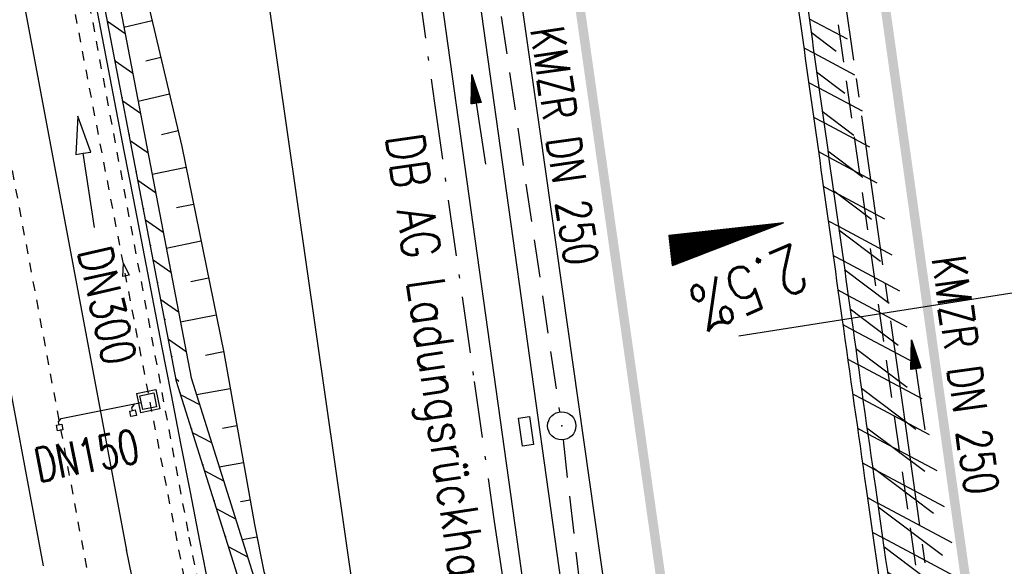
# Model space of a CAD drawing. Extents: x 446577 to 447216, y 443659 to 444842.
# Tile 141 of 177: x 446797 to 446849, y 444390 to 444419. Entities that reach past the tile are written whole.
import ezdxf
from ezdxf.enums import TextEntityAlignment as Align

# ---------------------------------------------------------------- set-up
doc = ezdxf.new("R2010")
doc.units = 0
doc.header["$LTSCALE"] = 2
doc.header["$MEASUREMENT"] = 0
for name, pattern in [('ACAD_ISO03W100', [0.5, 0.25, -0.25]), ('ACAD_ISO10W100W', [0.5, 0.25, -0.25]), ('ACHSE', [5.5, 4, -0.5, 0.5, -0.5]), ('AUSGEZOGEN', [0]), ('BAB-FM2', [2.6, 1.5, -0.5, 0.1, -0.5]), ('GESTRICH-X2', [1.5, 1, -0.5]), ('STRICHLINIEX2', [0.5, 0.25, -0.25])]:
    doc.linetypes.add(name, pattern=pattern)
doc.layers.get('0').update_dxf_attribs({"linetype": 'AUSGEZOGEN'})
for name, color, linetype in [('204-GRENZL-BAB', 7, 'AUSGEZOGEN'), ('ACHSETOP', 250, 'ACHSE'), ('BAB_FM', 5, 'BAB-FM2'), ('BOESCHG', 250, 'AUSGEZOGEN'), ('DB-Bahnachse', 7, 'CONTINUOUS'), ('DB-Gleisachse', 7, 'CONTINUOUS'), ('DB-Ingenieurbauwerke', 15, 'CONTINUOUS'), ('FBRTOP', 250, 'AUSGEZOGEN'), ('GEF', 1, 'AUSGEZOGEN'), ('KANAL', 7, 'GESTRICH-X2'), ('LAERMWAND', 1, 'AUSGEZOGEN'), ('MULDE', 250, 'AUSGEZOGEN'), ('NZ', 250, 'AUSGEZOGEN'), ('PFEIL', 7, 'CONTINUOUS'), ('PFEILTOP', 200, 'AUSGEZOGEN'), ('Rinne', 200, 'CONTINUOUS'), ('SCHLITZRINNE', 200, 'AUSGEZOGEN'), ('SCHSYMBOL', 200, 'AUSGEZOGEN'), ('TEXTO', 4, 'CONTINUOUS')]:
    doc.layers.add(name, color=color, linetype=linetype)
doc.styles.add('ROMANS', font='romans.shx', dxfattribs={"width": 0.8})

# ---------------------------------------------------------------- blocks, each defined once
blk = doc.blocks.new('*X13')
at = {"color": 0}
for p, q in [((725.827, 193.844), (727.436, 195.453)), ((725.827, 193.853), (727.427, 195.453)), ((725.827, 193.861), (727.418, 195.453)), ((725.827, 193.87), (727.409, 195.453)), ((725.827, 193.879), (727.401, 195.453)), ((725.827, 193.888), (727.392, 195.453)), ((725.827, 193.897), (727.383, 195.453)), ((725.827, 193.906), (727.374, 195.453)), ((725.827, 193.914), (727.365, 195.453)), ((725.827, 193.923), (727.356, 195.453)), ((725.827, 193.932), (727.347, 195.453)), ((725.827, 193.941), (727.339, 195.453)), ((725.827, 193.95), (727.33, 195.453)), ((725.827, 193.959), (727.321, 195.453)), ((725.827, 193.967), (727.312, 195.453)), ((725.827, 193.976), (727.303, 195.453)), ((725.827, 193.985), (727.294, 195.453)), ((725.827, 193.994), (727.286, 195.453)), ((725.827, 194.003), (727.277, 195.453)), ((725.827, 194.012), (727.268, 195.453)), ((725.827, 194.02), (727.259, 195.453)), ((725.827, 194.029), (727.25, 195.453)), ((725.827, 194.038), (727.241, 195.453)), ((725.827, 194.047), (727.233, 195.453)), ((725.827, 194.056), (727.224, 195.453)), ((725.827, 194.065), (727.215, 195.453)), ((725.827, 194.073), (727.206, 195.453)), ((725.827, 194.082), (727.197, 195.453)), ((725.827, 194.091), (727.188, 195.453)), ((725.827, 194.1), (727.18, 195.453)), ((725.827, 194.109), (727.171, 195.453)), ((725.827, 194.118), (727.162, 195.453)), ((725.827, 194.127), (727.153, 195.453)), ((725.827, 194.135), (727.144, 195.453)), ((725.827, 194.144), (727.135, 195.453)), ((725.827, 194.153), (727.127, 195.453)), ((725.827, 194.162), (727.118, 195.453)), ((725.827, 194.171), (727.109, 195.453)), ((725.827, 194.18), (727.1, 195.453)), ((725.827, 194.188), (727.091, 195.453)), ((725.827, 194.197), (727.082, 195.453)), ((725.827, 194.206), (727.073, 195.453)), ((725.827, 194.215), (727.065, 195.453)), ((725.827, 194.224), (727.056, 195.453)), ((725.827, 194.233), (727.047, 195.453)), ((725.827, 194.241), (727.038, 195.453)), ((725.827, 194.25), (727.029, 195.453)), ((725.827, 194.259), (727.02, 195.453)), ((725.827, 194.268), (727.012, 195.453)), ((725.827, 194.277), (727.003, 195.453)), ((725.827, 194.286), (726.994, 195.453)), ((725.827, 194.294), (726.985, 195.453)), ((725.827, 194.303), (726.976, 195.453)), ((725.827, 194.312), (726.967, 195.453)), ((725.827, 194.321), (726.959, 195.453)), ((725.827, 194.33), (726.95, 195.453)), ((725.827, 194.339), (726.941, 195.453)), ((725.827, 194.348), (726.932, 195.453)), ((725.827, 194.356), (726.923, 195.453)), ((725.827, 194.365), (726.914, 195.453)), ((725.827, 194.374), (726.906, 195.453)), ((725.827, 194.383), (726.897, 195.453)), ((725.827, 194.392), (726.888, 195.453)), ((725.827, 194.401), (726.879, 195.453)), ((725.827, 194.409), (726.87, 195.453)), ((725.827, 194.418), (726.861, 195.453)), ((725.827, 194.427), (726.853, 195.453)), ((725.827, 194.436), (726.844, 195.453)), ((725.827, 194.445), (726.835, 195.453)), ((725.827, 194.454), (726.826, 195.453)), ((725.827, 194.462), (726.817, 195.453)), ((725.827, 194.471), (726.808, 195.453)), ((725.827, 194.48), (726.799, 195.453)), ((725.827, 194.489), (726.791, 195.453)), ((725.827, 194.498), (726.782, 195.453)), ((725.827, 194.507), (726.773, 195.453)), ((725.827, 194.515), (726.764, 195.453)), ((725.827, 194.524), (726.755, 195.453)), ((725.827, 194.533), (726.746, 195.453)), ((725.827, 194.542), (726.738, 195.453)), ((725.827, 194.551), (726.729, 195.453)), ((725.827, 194.56), (726.72, 195.453)), ((725.827, 194.568), (726.711, 195.453)), ((725.827, 194.577), (726.702, 195.453)), ((725.827, 194.586), (726.693, 195.453)), ((725.827, 194.595), (726.685, 195.453)), ((725.827, 194.604), (726.676, 195.453)), ((725.827, 194.613), (726.667, 195.453)), ((725.827, 194.622), (726.658, 195.453)), ((725.827, 194.63), (726.649, 195.453)), ((725.827, 194.639), (726.64, 195.453)), ((725.827, 194.648), (726.632, 195.453)), ((725.827, 194.657), (726.623, 195.453)), ((725.827, 194.666), (726.614, 195.453)), ((725.827, 194.675), (726.605, 195.453)), ((725.827, 194.683), (726.596, 195.453)), ((725.827, 194.692), (726.587, 195.453)), ((725.827, 194.701), (726.579, 195.453)), ((725.827, 194.71), (726.57, 195.453)), ((725.827, 194.719), (726.561, 195.453)), ((725.827, 194.728), (726.552, 195.453)), ((725.827, 194.736), (726.543, 195.453)), ((725.827, 194.745), (726.534, 195.453)), ((725.827, 194.754), (726.525, 195.453)), ((725.827, 194.763), (726.517, 195.453)), ((725.827, 194.772), (726.508, 195.453)), ((725.827, 194.781), (726.499, 195.453)), ((725.827, 194.789), (726.49, 195.453)), ((725.827, 194.798), (726.481, 195.453)), ((725.827, 194.807), (726.472, 195.453)), ((725.827, 194.816), (726.464, 195.453)), ((725.827, 194.825), (726.455, 195.453)), ((725.827, 194.834), (726.446, 195.453)), ((725.827, 194.842), (726.437, 195.453)), ((725.827, 194.851), (726.428, 195.453)), ((725.827, 194.86), (726.419, 195.453)), ((725.827, 194.869), (726.411, 195.453)), ((725.827, 194.878), (726.402, 195.453)), ((725.827, 194.887), (726.393, 195.453)), ((725.827, 194.896), (726.384, 195.453)), ((725.827, 194.904), (726.375, 195.453)), ((725.827, 194.913), (726.366, 195.453)), ((725.827, 194.922), (726.358, 195.453)), ((725.827, 194.931), (726.349, 195.453)), ((725.827, 194.94), (726.34, 195.453)), ((725.827, 194.949), (726.331, 195.453)), ((725.827, 194.957), (726.322, 195.453)), ((725.827, 194.966), (726.313, 195.453)), ((725.827, 194.975), (726.305, 195.453)), ((725.827, 194.984), (726.296, 195.453)), ((725.827, 194.993), (726.287, 195.453)), ((725.827, 195.002), (726.278, 195.453)), ((725.827, 195.01), (726.269, 195.453)), ((725.827, 195.019), (726.26, 195.453)), ((725.827, 195.028), (726.251, 195.453)), ((725.827, 195.037), (726.243, 195.453)), ((725.827, 195.046), (726.234, 195.453)), ((725.827, 195.055), (726.225, 195.453)), ((725.827, 195.063), (726.216, 195.453)), ((725.827, 195.072), (726.207, 195.453)), ((725.827, 195.081), (726.198, 195.453)), ((725.827, 195.09), (726.19, 195.453)), ((725.827, 195.099), (726.181, 195.453)), ((725.827, 195.108), (726.172, 195.453)), ((725.827, 195.116), (726.163, 195.453)), ((725.827, 195.125), (726.154, 195.453)), ((725.827, 195.134), (726.145, 195.453)), ((725.827, 195.143), (726.137, 195.453)), ((725.827, 195.152), (726.128, 195.453)), ((725.827, 195.161), (726.119, 195.453)), ((725.827, 195.17), (726.11, 195.453)), ((725.827, 195.178), (726.101, 195.453)), ((725.827, 195.187), (726.092, 195.453)), ((725.827, 195.196), (726.084, 195.453)), ((725.827, 195.205), (726.075, 195.453)), ((725.827, 195.214), (726.066, 195.453)), ((725.827, 195.223), (726.057, 195.453)), ((725.827, 195.231), (726.048, 195.453)), ((725.827, 195.24), (726.039, 195.453)), ((725.827, 195.249), (726.031, 195.453)), ((725.827, 195.258), (726.022, 195.453)), ((725.827, 195.267), (726.013, 195.453)), ((725.827, 195.276), (726.004, 195.453)), ((725.827, 195.284), (725.995, 195.453)), ((725.827, 195.293), (725.986, 195.453)), ((725.827, 195.302), (725.977, 195.453)), ((725.827, 195.311), (725.969, 195.453)), ((725.827, 195.32), (725.96, 195.453)), ((725.827, 195.329), (725.951, 195.453)), ((725.827, 195.337), (725.942, 195.453)), ((725.827, 195.346), (725.933, 195.453)), ((725.827, 195.355), (725.924, 195.453)), ((725.827, 195.364), (725.916, 195.453)), ((725.827, 195.373), (725.907, 195.453)), ((725.827, 195.382), (725.898, 195.453)), ((725.827, 195.39), (725.889, 195.453)), ((725.827, 195.399), (725.88, 195.453)), ((725.827, 195.408), (725.871, 195.453)), ((725.827, 195.417), (725.863, 195.453)), ((725.827, 195.426), (725.854, 195.453)), ((725.827, 195.435), (725.845, 195.453)), ((725.827, 195.444), (725.836, 195.453)), ((725.827, 193.826), (727.433, 195.433)), ((725.827, 193.817), (727.43, 195.421)), ((725.827, 193.808), (727.427, 195.409)), ((725.827, 193.799), (727.424, 195.397)), ((725.827, 193.791), (727.421, 195.385)), ((725.827, 193.782), (727.418, 195.373)), ((725.827, 193.773), (727.414, 195.361)), ((725.827, 193.764), (727.411, 195.349)), ((725.827, 193.755), (727.408, 195.337)), ((725.827, 193.746), (727.405, 195.325)), ((725.827, 193.738), (727.402, 195.313)), ((725.827, 193.729), (727.399, 195.301)), ((725.827, 193.72), (727.395, 195.289)), ((725.827, 193.711), (727.392, 195.277)), ((725.827, 193.702), (727.389, 195.265)), ((725.827, 193.693), (727.386, 195.253)), ((725.827, 193.685), (727.383, 195.241)), ((725.827, 193.676), (727.38, 195.229)), ((725.827, 193.667), (727.377, 195.217)), ((725.827, 193.658), (727.373, 195.205)), ((725.827, 193.649), (727.37, 195.193)), ((725.827, 193.64), (727.367, 195.181)), ((725.827, 193.632), (727.364, 195.169)), ((725.827, 193.623), (727.361, 195.157)), ((725.827, 193.614), (727.358, 195.145)), ((725.827, 193.605), (727.354, 195.133)), ((725.827, 193.596), (727.351, 195.121)), ((725.827, 193.587), (727.348, 195.109)), ((725.827, 193.579), (727.345, 195.097)), ((725.827, 193.57), (727.342, 195.085)), ((725.827, 193.561), (727.339, 195.073)), ((725.827, 193.552), (727.336, 195.061)), ((725.827, 193.543), (727.332, 195.049)), ((725.827, 193.534), (727.329, 195.037)), ((725.827, 193.525), (727.326, 195.025)), ((725.827, 193.517), (727.323, 195.013)), ((725.827, 193.508), (727.32, 195.001)), ((725.827, 193.499), (727.317, 194.989)), ((725.827, 193.49), (727.313, 194.977)), ((725.827, 193.481), (727.31, 194.965)), ((725.827, 193.472), (727.307, 194.953)), ((725.827, 193.464), (727.304, 194.941)), ((725.827, 193.455), (727.301, 194.929)), ((725.827, 193.446), (727.298, 194.917)), ((725.827, 193.437), (727.295, 194.905)), ((725.827, 193.428), (727.291, 194.893)), ((725.827, 193.419), (727.288, 194.881)), ((725.827, 193.411), (727.285, 194.869)), ((725.827, 193.402), (727.282, 194.857)), ((725.827, 193.393), (727.279, 194.845)), ((725.827, 193.384), (727.276, 194.833)), ((725.827, 193.375), (727.272, 194.821)), ((725.827, 193.366), (727.269, 194.809)), ((725.827, 193.358), (727.266, 194.797)), ((725.827, 193.349), (727.263, 194.785)), ((725.827, 193.34), (727.26, 194.773)), ((725.827, 193.331), (727.257, 194.761)), ((725.827, 193.322), (727.254, 194.749)), ((725.827, 193.313), (727.25, 194.737)), ((725.827, 193.305), (727.247, 194.725)), ((725.827, 193.296), (727.244, 194.713)), ((725.827, 193.287), (727.241, 194.701)), ((725.827, 193.278), (727.238, 194.689)), ((725.827, 193.269), (727.235, 194.677)), ((725.827, 193.26), (727.231, 194.665)), ((725.827, 193.251), (727.228, 194.653)), ((725.827, 193.243), (727.225, 194.641)), ((725.827, 193.234), (727.222, 194.629)), ((725.827, 193.225), (727.219, 194.617)), ((725.827, 193.216), (727.216, 194.605)), ((725.827, 193.207), (727.213, 194.593)), ((725.827, 193.198), (727.209, 194.581)), ((725.827, 193.19), (727.206, 194.569)), ((725.827, 193.181), (727.203, 194.557)), ((725.827, 193.172), (727.2, 194.545)), ((725.827, 193.163), (727.197, 194.533)), ((725.827, 193.154), (727.194, 194.521)), ((725.827, 193.145), (727.19, 194.509)), ((725.827, 193.137), (727.187, 194.497)), ((725.827, 193.128), (727.184, 194.485)), ((725.827, 193.119), (727.181, 194.473)), ((725.827, 193.11), (727.178, 194.461)), ((725.827, 193.101), (727.175, 194.449)), ((725.827, 193.092), (727.172, 194.437)), ((725.827, 193.084), (727.168, 194.425)), ((725.827, 193.075), (727.165, 194.413)), ((725.827, 193.066), (727.162, 194.401)), ((725.827, 193.057), (727.159, 194.389)), ((725.827, 193.048), (727.156, 194.377)), ((725.827, 193.039), (727.153, 194.365)), ((725.827, 193.031), (727.149, 194.353)), ((725.827, 193.022), (727.146, 194.341)), ((725.827, 193.013), (727.143, 194.329)), ((725.827, 193.004), (727.14, 194.317)), ((725.827, 192.995), (727.137, 194.305)), ((725.827, 192.986), (727.134, 194.293)), ((725.827, 192.977), (727.131, 194.281)), ((725.827, 192.969), (727.127, 194.269)), ((725.827, 192.96), (727.124, 194.257)), ((725.827, 192.951), (727.121, 194.245)), ((725.827, 192.942), (727.118, 194.233)), ((725.827, 192.933), (727.115, 194.221)), ((725.827, 192.924), (727.112, 194.209)), ((725.827, 192.916), (727.108, 194.197)), ((725.827, 192.907), (727.105, 194.185)), ((725.827, 192.898), (727.102, 194.173)), ((725.827, 192.889), (727.099, 194.161)), ((725.827, 192.88), (727.096, 194.15)), ((725.827, 192.871), (727.093, 194.138)), ((725.827, 192.863), (727.09, 194.126)), ((725.827, 192.854), (727.086, 194.114)), ((725.827, 192.845), (727.083, 194.102)), ((725.827, 192.836), (727.08, 194.09)), ((725.827, 192.827), (727.077, 194.078)), ((725.827, 192.818), (727.074, 194.066)), ((725.827, 192.81), (727.071, 194.054)), ((725.827, 192.801), (727.068, 194.042)), ((725.827, 192.792), (727.064, 194.03)), ((725.827, 192.783), (727.061, 194.018)), ((725.827, 192.774), (727.058, 194.006)), ((725.827, 192.765), (727.055, 193.994)), ((725.827, 192.757), (727.052, 193.982)), ((725.827, 192.748), (727.049, 193.97)), ((725.827, 192.739), (727.045, 193.958)), ((725.827, 192.73), (727.042, 193.946)), ((725.827, 192.721), (727.039, 193.934)), ((725.827, 192.712), (727.036, 193.922)), ((725.827, 192.703), (727.033, 193.91)), ((725.827, 192.695), (727.03, 193.898)), ((725.827, 192.686), (727.027, 193.886)), ((725.827, 192.677), (727.023, 193.874)), ((725.827, 192.668), (727.02, 193.862)), ((725.827, 192.659), (727.017, 193.85)), ((725.827, 192.65), (727.014, 193.838)), ((725.827, 192.642), (727.011, 193.826)), ((725.827, 192.633), (727.008, 193.814)), ((725.827, 192.624), (727.004, 193.802)), ((725.827, 192.615), (727.001, 193.79)), ((725.827, 192.606), (726.998, 193.778)), ((725.827, 192.597), (726.995, 193.766)), ((725.827, 192.589), (726.992, 193.754)), ((725.827, 192.58), (726.989, 193.742)), ((725.827, 192.571), (726.986, 193.73)), ((725.827, 192.562), (726.982, 193.718)), ((725.827, 192.553), (726.979, 193.706)), ((725.827, 192.544), (726.976, 193.694)), ((725.827, 192.536), (726.973, 193.682)), ((725.827, 192.527), (726.97, 193.67)), ((725.827, 192.518), (726.967, 193.658)), ((725.827, 192.509), (726.963, 193.646)), ((725.827, 192.5), (726.96, 193.634)), ((725.827, 192.491), (726.957, 193.622)), ((725.827, 192.483), (726.954, 193.61)), ((725.827, 192.474), (726.951, 193.598)), ((725.827, 192.465), (726.948, 193.586)), ((725.827, 192.456), (726.945, 193.574)), ((725.827, 192.447), (726.941, 193.562)), ((725.827, 192.438), (726.938, 193.55)), ((725.827, 192.429), (726.935, 193.538)), ((725.827, 192.421), (726.932, 193.526)), ((725.827, 192.412), (726.929, 193.514)), ((725.827, 192.403), (726.926, 193.502)), ((725.827, 192.394), (726.922, 193.49)), ((725.827, 192.385), (726.919, 193.478)), ((725.827, 192.376), (726.916, 193.466)), ((725.827, 192.368), (726.913, 193.454)), ((725.827, 192.359), (726.91, 193.442)), ((725.827, 192.35), (726.907, 193.43)), ((725.827, 192.341), (726.904, 193.418)), ((725.827, 192.332), (726.9, 193.406)), ((725.827, 192.323), (726.897, 193.394)), ((725.827, 192.315), (726.894, 193.382)), ((725.827, 192.306), (726.891, 193.37)), ((725.827, 192.297), (726.888, 193.358)), ((725.827, 192.288), (726.885, 193.346)), ((725.827, 192.279), (726.881, 193.334)), ((725.827, 192.27), (726.878, 193.322)), ((725.827, 192.262), (726.875, 193.31)), ((725.827, 192.253), (726.872, 193.298)), ((725.827, 192.244), (726.869, 193.286)), ((725.827, 192.235), (726.866, 193.274)), ((725.827, 192.226), (726.863, 193.262)), ((725.827, 192.217), (726.859, 193.25)), ((725.827, 192.209), (726.856, 193.238)), ((725.827, 192.2), (726.853, 193.226)), ((725.827, 192.191), (726.85, 193.214)), ((725.827, 192.182), (726.847, 193.202)), ((725.827, 192.173), (726.844, 193.19)), ((725.827, 192.164), (726.84, 193.178)), ((725.827, 192.155), (726.837, 193.166)), ((725.827, 192.147), (726.834, 193.154)), ((725.827, 192.138), (726.831, 193.142)), ((725.827, 192.129), (726.828, 193.13)), ((725.827, 192.12), (726.825, 193.118)), ((725.827, 192.111), (726.822, 193.106)), ((725.827, 192.102), (726.818, 193.094)), ((725.827, 192.094), (726.815, 193.082)), ((725.827, 192.085), (726.812, 193.07)), ((725.827, 192.076), (726.809, 193.058)), ((725.827, 192.067), (726.806, 193.046)), ((725.827, 192.058), (726.803, 193.034)), ((725.827, 192.049), (726.799, 193.022)), ((725.827, 192.041), (726.796, 193.01)), ((725.827, 192.032), (726.793, 192.998)), ((725.827, 192.023), (726.79, 192.986)), ((725.827, 192.014), (726.787, 192.974)), ((725.827, 192.005), (726.784, 192.962)), ((725.827, 191.996), (726.781, 192.95)), ((725.827, 191.988), (726.777, 192.938)), ((725.827, 191.979), (726.774, 192.926)), ((725.827, 191.97), (726.771, 192.914)), ((725.827, 191.961), (726.768, 192.902)), ((725.827, 191.952), (726.765, 192.89)), ((725.827, 191.943), (726.762, 192.878)), ((725.827, 191.935), (726.758, 192.866)), ((725.827, 191.926), (726.755, 192.854)), ((725.827, 191.917), (726.752, 192.842)), ((725.827, 191.908), (726.749, 192.83)), ((725.827, 191.899), (726.746, 192.818)), ((725.827, 191.89), (726.743, 192.806)), ((725.827, 191.881), (726.74, 192.794)), ((725.827, 191.873), (726.736, 192.782)), ((725.827, 191.864), (726.733, 192.77)), ((725.827, 191.855), (726.73, 192.758)), ((725.827, 191.846), (726.727, 192.746)), ((725.827, 191.837), (726.724, 192.734)), ((725.827, 191.828), (726.721, 192.722)), ((725.827, 191.82), (726.717, 192.71)), ((725.827, 191.811), (726.714, 192.698)), ((725.827, 191.802), (726.711, 192.686)), ((725.827, 191.793), (726.708, 192.674)), ((725.827, 191.784), (726.705, 192.662)), ((725.827, 191.775), (726.702, 192.65)), ((725.827, 191.767), (726.699, 192.639)), ((725.827, 191.758), (726.695, 192.627)), ((725.827, 191.749), (726.692, 192.615)), ((725.827, 191.74), (726.689, 192.603)), ((725.827, 191.731), (726.686, 192.591)), ((725.827, 191.722), (726.683, 192.579)), ((725.827, 191.714), (726.68, 192.567)), ((725.827, 191.705), (726.677, 192.555)), ((725.827, 191.696), (726.673, 192.543)), ((725.827, 191.687), (726.67, 192.531)), ((725.827, 191.678), (726.667, 192.519)), ((725.827, 191.669), (726.664, 192.507)), ((725.827, 191.66), (726.661, 192.495)), ((725.827, 191.652), (726.658, 192.483)), ((725.827, 191.643), (726.654, 192.471)), ((725.827, 191.634), (726.651, 192.459)), ((725.827, 191.625), (726.648, 192.447)), ((725.827, 191.616), (726.645, 192.435)), ((725.827, 191.607), (726.642, 192.423)), ((725.827, 191.599), (726.639, 192.411)), ((725.827, 191.59), (726.636, 192.399)), ((725.827, 191.581), (726.632, 192.387)), ((725.827, 191.572), (726.629, 192.375)), ((725.827, 191.563), (726.626, 192.363)), ((725.827, 191.554), (726.623, 192.351)), ((725.827, 191.546), (726.62, 192.339)), ((725.827, 191.537), (726.617, 192.327)), ((725.827, 191.528), (726.613, 192.315)), ((725.827, 191.519), (726.61, 192.303)), ((725.827, 191.51), (726.607, 192.291)), ((725.827, 191.501), (726.604, 192.279)), ((725.827, 191.493), (726.601, 192.267)), ((725.827, 191.484), (726.598, 192.255)), ((725.827, 191.475), (726.595, 192.243)), ((725.827, 191.466), (726.591, 192.231)), ((725.827, 191.457), (726.588, 192.219)), ((725.827, 191.448), (726.585, 192.207)), ((725.827, 191.44), (726.582, 192.195)), ((725.827, 191.431), (726.579, 192.183)), ((725.827, 191.422), (726.576, 192.171)), ((725.827, 191.413), (726.572, 192.159)), ((725.827, 191.404), (726.569, 192.147)), ((725.827, 191.395), (726.566, 192.135)), ((725.827, 191.386), (726.563, 192.123)), ((725.827, 191.378), (726.56, 192.111)), ((725.827, 191.369), (726.557, 192.099)), ((725.827, 191.36), (726.554, 192.087)), ((725.827, 191.351), (726.55, 192.075)), ((725.827, 191.342), (726.547, 192.063)), ((725.827, 191.333), (726.544, 192.051)), ((725.827, 191.325), (726.541, 192.039)), ((725.827, 191.316), (726.538, 192.027)), ((725.827, 191.307), (726.535, 192.015)), ((725.827, 191.298), (726.531, 192.003)), ((725.827, 191.289), (726.528, 191.991)), ((725.827, 191.28), (726.525, 191.979)), ((725.827, 191.272), (726.522, 191.967)), ((725.827, 191.263), (726.519, 191.955)), ((725.827, 191.254), (726.516, 191.943)), ((725.827, 191.245), (726.513, 191.931)), ((725.827, 191.236), (726.509, 191.919)), ((725.827, 191.227), (726.506, 191.907)), ((725.827, 191.219), (726.503, 191.895)), ((725.827, 191.21), (726.5, 191.883)), ((725.827, 191.201), (726.497, 191.871)), ((725.827, 191.192), (726.494, 191.859)), ((725.827, 191.183), (726.49, 191.847)), ((725.827, 191.174), (726.487, 191.835)), ((725.827, 191.166), (726.484, 191.823)), ((725.827, 191.157), (726.481, 191.811)), ((725.827, 191.148), (726.478, 191.799)), ((725.827, 191.139), (726.475, 191.787)), ((725.827, 191.13), (726.472, 191.775)), ((725.827, 191.121), (726.468, 191.763)), ((725.827, 191.112), (726.465, 191.751)), ((725.827, 191.104), (726.462, 191.739)), ((725.827, 191.095), (726.459, 191.727)), ((725.827, 191.086), (726.456, 191.715)), ((725.827, 191.077), (726.453, 191.703)), ((725.827, 191.068), (726.449, 191.691)), ((725.827, 191.059), (726.446, 191.679)), ((725.827, 191.051), (726.443, 191.667)), ((725.827, 191.042), (726.44, 191.655)), ((725.827, 191.033), (726.437, 191.643)), ((725.827, 191.024), (726.434, 191.631)), ((725.827, 191.015), (726.431, 191.619)), ((725.827, 191.006), (726.427, 191.607)), ((725.827, 190.998), (726.424, 191.595)), ((725.827, 190.989), (726.421, 191.583)), ((725.827, 190.98), (726.418, 191.571)), ((725.827, 190.971), (726.415, 191.559)), ((725.827, 190.962), (726.412, 191.547)), ((725.827, 190.953), (726.408, 191.535)), ((725.827, 190.945), (726.405, 191.523)), ((725.827, 190.936), (726.402, 191.511)), ((725.827, 190.927), (726.399, 191.499)), ((725.827, 190.918), (726.396, 191.487)), ((725.827, 190.909), (726.393, 191.475)), ((725.827, 190.9), (726.39, 191.463)), ((725.827, 190.892), (726.386, 191.451)), ((725.827, 190.883), (726.383, 191.439)), ((725.827, 190.874), (726.38, 191.427)), ((725.827, 190.865), (726.377, 191.415)), ((725.827, 190.856), (726.374, 191.403)), ((725.827, 190.847), (726.371, 191.391)), ((725.827, 190.838), (726.367, 191.379)), ((725.827, 190.83), (726.364, 191.367)), ((725.827, 190.821), (726.361, 191.355)), ((725.827, 190.812), (726.358, 191.343)), ((725.827, 190.803), (726.355, 191.331)), ((725.827, 190.794), (726.352, 191.319)), ((725.827, 190.785), (726.349, 191.307)), ((725.827, 190.777), (726.345, 191.295)), ((725.827, 190.768), (726.342, 191.283)), ((725.827, 190.759), (726.339, 191.271)), ((725.827, 190.75), (726.336, 191.259)), ((725.827, 190.741), (726.333, 191.247)), ((725.827, 190.732), (726.33, 191.235)), ((725.827, 190.724), (726.326, 191.223)), ((725.827, 190.715), (726.323, 191.211)), ((725.827, 190.706), (726.32, 191.199)), ((725.827, 190.697), (726.317, 191.187)), ((725.827, 190.688), (726.314, 191.175)), ((725.827, 190.679), (726.311, 191.163)), ((725.827, 190.671), (726.308, 191.151)), ((725.827, 190.662), (726.304, 191.139)), ((725.827, 190.653), (726.301, 191.128)), ((725.827, 190.644), (726.298, 191.116)), ((725.827, 190.635), (726.295, 191.104)), ((725.827, 190.626), (726.292, 191.092)), ((725.827, 190.618), (726.289, 191.08)), ((725.827, 190.609), (726.286, 191.068)), ((725.827, 190.6), (726.282, 191.056)), ((725.827, 190.591), (726.279, 191.044)), ((725.827, 190.582), (726.276, 191.032)), ((725.827, 190.573), (726.273, 191.02)), ((725.827, 190.564), (726.27, 191.008)), ((725.827, 190.556), (726.267, 190.996)), ((725.827, 190.547), (726.263, 190.984)), ((725.827, 190.538), (726.26, 190.972)), ((725.827, 190.529), (726.257, 190.96)), ((725.827, 190.52), (726.254, 190.948)), ((725.827, 190.511), (726.251, 190.936)), ((725.827, 190.503), (726.248, 190.924)), ((725.827, 190.494), (726.245, 190.912)), ((725.827, 190.485), (726.241, 190.9)), ((725.827, 190.476), (726.238, 190.888)), ((725.827, 190.467), (726.235, 190.876)), ((725.827, 190.458), (726.232, 190.864)), ((725.827, 190.45), (726.229, 190.852)), ((725.827, 190.441), (726.226, 190.84)), ((725.827, 190.432), (726.222, 190.828)), ((725.827, 190.423), (726.219, 190.816)), ((725.827, 190.414), (726.216, 190.804)), ((725.827, 190.405), (726.213, 190.792)), ((725.827, 190.397), (726.21, 190.78)), ((725.827, 190.388), (726.207, 190.768)), ((725.827, 190.379), (726.204, 190.756)), ((725.827, 190.37), (726.2, 190.744)), ((725.827, 190.361), (726.197, 190.732)), ((725.827, 190.352), (726.194, 190.72)), ((725.827, 190.344), (726.191, 190.708)), ((725.827, 190.335), (726.188, 190.696)), ((725.827, 190.326), (726.185, 190.684)), ((725.827, 190.317), (726.181, 190.672)), ((725.827, 190.308), (726.178, 190.66)), ((725.827, 190.299), (726.175, 190.648)), ((725.827, 190.29), (726.172, 190.636)), ((725.827, 190.282), (726.169, 190.624)), ((725.827, 190.273), (726.166, 190.612)), ((725.827, 190.264), (726.163, 190.6)), ((725.827, 190.255), (726.159, 190.588)), ((725.827, 190.246), (726.156, 190.576)), ((725.827, 190.237), (726.153, 190.564)), ((725.827, 190.229), (726.15, 190.552)), ((725.827, 190.22), (726.147, 190.54)), ((725.827, 190.211), (726.144, 190.528)), ((725.827, 190.202), (726.14, 190.516)), ((725.827, 190.193), (726.137, 190.504)), ((725.827, 190.184), (726.134, 190.492)), ((725.827, 190.176), (726.131, 190.48)), ((725.827, 190.167), (726.128, 190.468)), ((725.827, 190.158), (726.125, 190.456)), ((725.827, 190.149), (726.122, 190.444)), ((725.827, 190.14), (726.118, 190.432)), ((725.827, 190.131), (726.115, 190.42)), ((725.827, 190.123), (726.112, 190.408)), ((725.827, 190.114), (726.109, 190.396)), ((725.827, 190.105), (726.106, 190.384)), ((725.827, 190.096), (726.103, 190.372)), ((725.827, 190.087), (726.099, 190.36)), ((725.827, 190.078), (726.096, 190.348)), ((725.827, 190.07), (726.093, 190.336)), ((725.827, 190.061), (726.09, 190.324)), ((725.827, 190.052), (726.087, 190.312)), ((725.827, 190.043), (726.084, 190.3)), ((725.827, 190.034), (726.081, 190.288)), ((725.827, 190.025), (726.077, 190.276)), ((725.827, 190.016), (726.074, 190.264)), ((725.827, 190.008), (726.071, 190.252)), ((725.827, 189.999), (726.068, 190.24)), ((725.827, 189.99), (726.065, 190.228)), ((725.827, 189.981), (726.062, 190.216)), ((725.827, 189.972), (726.058, 190.204)), ((725.827, 189.963), (726.055, 190.192)), ((725.827, 189.955), (726.052, 190.18)), ((725.827, 189.946), (726.049, 190.168)), ((725.827, 189.937), (726.046, 190.156)), ((725.827, 189.928), (726.043, 190.144)), ((725.827, 189.919), (726.04, 190.132)), ((725.827, 189.91), (726.036, 190.12)), ((725.827, 189.902), (726.033, 190.108)), ((725.827, 189.893), (726.03, 190.096)), ((725.827, 189.884), (726.027, 190.084)), ((725.827, 189.875), (726.024, 190.072)), ((725.827, 189.866), (726.021, 190.06)), ((725.827, 189.857), (726.017, 190.048)), ((725.827, 189.849), (726.014, 190.036)), ((725.827, 189.84), (726.011, 190.024)), ((725.827, 189.831), (726.008, 190.012)), ((725.827, 189.822), (726.005, 190)), ((725.827, 189.813), (726.002, 189.988)), ((725.827, 189.804), (725.999, 189.976)), ((725.827, 189.796), (725.995, 189.964)), ((725.827, 189.787), (725.992, 189.952)), ((725.827, 189.778), (725.989, 189.94)), ((725.827, 189.769), (725.986, 189.928)), ((725.827, 189.76), (725.983, 189.916)), ((725.827, 189.751), (725.98, 189.904)), ((725.827, 189.742), (725.976, 189.892)), ((725.827, 189.734), (725.973, 189.88)), ((725.827, 189.725), (725.97, 189.868)), ((725.827, 189.716), (725.967, 189.856)), ((725.827, 189.707), (725.964, 189.844)), ((725.827, 189.698), (725.961, 189.832)), ((725.827, 189.689), (725.958, 189.82)), ((725.827, 189.681), (725.954, 189.808)), ((725.827, 189.672), (725.951, 189.796)), ((725.827, 189.663), (725.948, 189.784)), ((725.827, 189.654), (725.945, 189.772)), ((725.827, 189.645), (725.942, 189.76)), ((725.827, 189.636), (725.939, 189.748)), ((725.827, 189.628), (725.935, 189.736)), ((725.827, 189.619), (725.932, 189.724)), ((725.827, 189.61), (725.929, 189.712)), ((725.827, 189.601), (725.926, 189.7)), ((725.827, 189.592), (725.923, 189.688)), ((725.827, 189.583), (725.92, 189.676)), ((725.827, 189.575), (725.917, 189.664)), ((725.827, 189.566), (725.913, 189.652)), ((725.827, 189.557), (725.91, 189.64)), ((725.827, 189.548), (725.907, 189.628)), ((725.827, 189.539), (725.904, 189.616)), ((725.827, 189.53), (725.901, 189.605)), ((725.827, 189.521), (725.898, 189.593)), ((725.827, 189.513), (725.895, 189.581)), ((725.827, 189.504), (725.891, 189.569)), ((725.827, 189.495), (725.888, 189.557)), ((725.827, 189.486), (725.885, 189.545)), ((725.827, 189.477), (725.882, 189.533)), ((725.827, 189.468), (725.879, 189.521)), ((725.827, 189.46), (725.876, 189.509)), ((725.827, 189.451), (725.872, 189.497)), ((725.827, 189.442), (725.869, 189.485)), ((725.827, 189.433), (725.866, 189.473)), ((725.827, 189.424), (725.863, 189.461)), ((725.827, 189.415), (725.86, 189.449)), ((725.827, 189.407), (725.857, 189.437)), ((725.827, 189.398), (725.854, 189.425)), ((725.827, 189.389), (725.85, 189.413)), ((725.827, 189.38), (725.847, 189.401)), ((725.827, 189.371), (725.844, 189.389)), ((725.827, 189.362), (725.841, 189.377)), ((725.827, 189.354), (725.838, 189.365)), ((725.827, 189.345), (725.835, 189.353)), ((725.827, 189.336), (725.831, 189.341))]:
    blk.add_line(p, q, dxfattribs=at)
blk = doc.blocks.new('GEF')
at = {"color": 0}
for p, q in [((0.01, 0.018), (0.01, 6.148)), ((1.622, 6.148), (0.01, 0.018)), ((0.01, 6.148), (1.622, 6.148))]:
    blk.add_line(p, q, dxfattribs=at)
blk.add_blockref('*X13', (-725.817, -189.305), dxfattribs=at)
blk = doc.blocks.new('GST')
at = {"color": 0}
blk.add_circle((0, 0), 0.75, dxfattribs=at)
blk.add_point((0, 0), dxfattribs=at)
blk = doc.blocks.new('PFEIL2')
at = {"color": 0}
for p, q in [((0.88, 0.002), (-2.401, -0.012)), ((0.881, -0.271), (0.879, 0.276)), ((0.879, 0.276), (2.429, 0.009)), ((0.911, 0.27), (0.879, 0.265)), ((0.965, 0.261), (0.879, 0.246)), ((1.019, 0.252), (0.879, 0.228)), ((1.073, 0.242), (0.879, 0.209)), ((1.127, 0.233), (0.879, 0.191)), ((1.181, 0.224), (0.879, 0.172)), ((1.235, 0.214), (0.879, 0.154)), ((1.289, 0.205), (0.879, 0.135)), ((1.343, 0.196), (0.879, 0.117)), ((1.397, 0.187), (0.879, 0.098)), ((1.451, 0.177), (0.879, 0.08)), ((1.505, 0.168), (0.879, 0.061)), ((1.559, 0.159), (0.88, 0.043)), ((1.613, 0.149), (0.88, 0.024)), ((1.668, 0.14), (0.88, 0.006)), ((1.722, 0.131), (0.88, -0.013)), ((1.776, 0.121), (0.88, -0.031)), ((1.83, 0.112), (0.88, -0.05)), ((1.884, 0.103), (0.88, -0.068)), ((1.938, 0.094), (0.88, -0.087)), ((1.992, 0.084), (0.88, -0.105)), ((2.046, 0.075), (0.88, -0.124)), ((2.1, 0.066), (0.88, -0.142)), ((2.154, 0.056), (0.88, -0.161)), ((2.208, 0.047), (0.88, -0.179)), ((2.262, 0.038), (0.881, -0.198)), ((2.316, 0.029), (0.881, -0.216)), ((2.37, 0.019), (0.881, -0.235)), ((2.424, 0.01), (0.881, -0.253)), ((2.429, 0.009), (0.881, -0.271))]:
    blk.add_line(p, q, dxfattribs=at)

msp = doc.modelspace()

# ---------------------------------------------------------------- hatches: boundary and pattern name
at = {"layer": 'PFEILTOP'}
h = msp.add_hatch(dxfattribs=at)
h.set_pattern_fill('_USER', color=256, scale=1.5, angle=45, style=0, pattern_type=0)
h.set_pattern_definition([(325.0543, (446781.9655, 444531.7431), (0.8592, 1.229543), [])])
edge = h.paths.add_edge_path()
edge.add_line((446805.242, 444400.071), (446799.791, 444428.489))
edge.add_line((446799.791, 444428.489), (446792.219, 444469.329))
edge.add_line((446792.219, 444469.329), (446780.891, 444533.22))
edge.add_line((446780.891, 444533.22), (446781.679, 444533.36))
edge.add_line((446781.679, 444533.36), (446793.007, 444469.471))
edge.add_line((446793.007, 444469.471), (446800.577, 444428.637))
edge.add_line((446800.577, 444428.637), (446806.018, 444400.267))
h = msp.add_hatch(dxfattribs=at)
h.set_pattern_fill('_USER', color=256, scale=1.5, angle=45, style=0, pattern_type=0)
h.set_pattern_definition([(332.503, (446807.1037, 444396.826), (0.69255, 1.33055), [])])
edge = h.paths.add_edge_path()
edge.add_line((446806.018, 444400.267), (446809.351, 444389.701))
edge.add_line((446808.575, 444389.499), (446805.242, 444400.071))
at = {"layer": 'SCHLITZRINNE'}
h = msp.add_hatch(dxfattribs=at)
h.set_pattern_fill('_USER', color=256, scale=1.5, angle=45, style=0, pattern_type=0)
h.set_pattern_definition([(322.9886, (446836.6, 444435.4555), (0.9029613, 1.1977733), [])])
edge = h.paths.add_edge_path()
edge.add_arc((443111.832, 443902.605), 3762.708, 8.237949, 8.309741, ccw=False)
edge.add_arc((446520.767, 444396.145), 318.231, 7.99109, 8.23795, ccw=False)
edge.add_arc((253459.124, 417293.726), 195272.941, 7.98719511, 7.99108691, ccw=False)
edge.add_arc((449695.908, 444828.286), 2886.155, 187.987194, 188.019207)
edge.add_arc((478554.213, 448893.922), 32029.442, 188.0192069, 188.0307218)
edge.add_arc((640420.622, 471731.273), 195498.946, 188.0307211, 188.03538189)
edge.add_arc((455274.806, 445594.124), 8517.332, 188.0353819, 188.0971516)
edge.add_arc((489167.9, 450416.106), 42751.721, 188.0971513, 188.1247221)
edge.add_arc((449184.272, 444707.99), 2362.699, 188.124722, 188.49575)
edge.add_arc((449950.357, 444822.425), 3137.283, 188.49575, 188.817734)
edge.add_arc((447543.72, 444449.095), 701.862, 188.817734, 189.303528)
edge.add_arc((451782.27, 445143.452), 4996.911, 189.303528, 189.485594)
edge.add_arc((448740.59, 444635.235), 1913.065, 189.485594, 190.210777)
edge.add_arc((449004.187, 444682.715), 2180.905, 190.210777, 190.889971)
edge.add_arc((448612.493, 444607.358), 1782.027, 190.889971, 191.613703)
edge.add_arc((448466.452, 444577.343), 1632.933, 191.613703, 192.369753)
edge.add_arc((450054.509, 444925.622), 3258.733, 192.369753, 192.712319)
edge.add_arc((448394.443, 444551.135), 1556.951, 192.712319, 193.207918)
edge.add_arc((448423.514, 444557.958), 1586.813, 193.207918, 193.562183)
edge.add_arc((449785.723, 444886.559), 2988.095, 193.562183, 193.820345)
edge.add_arc((448360.45, 444535.942), 1520.33, 193.820345, 194.673969)
edge.add_arc((449045.992, 444715.457), 2228.985, 194.673969, 195.378954)
edge.add_arc((447260.209, 444224.277), 376.885, 195.37895, 195.98013)
edge.add_arc((496192.196, 458236.932), 51275.744, 195.9801271, 196.0316672)
edge.add_arc((447192.225, 444157.103), 293.013, 196.03167, 196.92811)
edge.add_arc((450021.91, 445018.344), 3250.86, 196.928113, 197.197245)
edge.add_arc((443111.832, 443902.605), 3762.208, 8.237949, 8.309741, ccw=False)
edge.add_arc((446520.767, 444396.145), 317.731, 7.99109, 8.23795, ccw=False)
edge.add_arc((253459.124, 417293.726), 195272.441, 7.98719511, 7.99108691, ccw=False)
edge.add_arc((449695.908, 444828.286), 2886.655, 187.987194, 188.005519)
edge.add_line((446834.541, 444446.336), (446835.036, 444446.408))
h = msp.add_hatch(dxfattribs=at)
h.set_pattern_fill('_USER', color=256, scale=1.5, angle=45, style=0, pattern_type=0)
h.set_pattern_definition([(331.9152, (446910.9975, 444074.8353), (0.706167, 1.3233776), [])])
edge = h.paths.add_edge_path()
edge.add_arc((443111.832, 443902.605), 3762.708, 8.237949, 8.309741, ccw=False)
edge.add_arc((446520.767, 444396.145), 318.231, 7.99109, 8.23795, ccw=False)
edge.add_arc((253459.124, 417293.726), 195272.941, 7.98719511, 7.99108691, ccw=False)
edge.add_arc((449695.908, 444828.286), 2886.155, 187.987194, 188.019207)
edge.add_arc((478554.213, 448893.922), 32029.442, 188.0192069, 188.0307218)
edge.add_arc((640420.622, 471731.273), 195498.946, 188.0307211, 188.03538189)
edge.add_arc((455274.806, 445594.124), 8517.332, 188.0353819, 188.0971516)
edge.add_arc((489167.9, 450416.106), 42751.721, 188.0971513, 188.1247221)
edge.add_arc((449184.272, 444707.99), 2362.699, 188.124722, 188.49575)
edge.add_arc((449950.357, 444822.425), 3137.283, 188.49575, 188.817734)
edge.add_arc((447543.72, 444449.095), 701.862, 188.817734, 189.303528)
edge.add_arc((451782.27, 445143.452), 4996.911, 189.303528, 189.485594)
edge.add_arc((448740.59, 444635.235), 1913.065, 189.485594, 190.210777)
edge.add_arc((449004.187, 444682.715), 2180.905, 190.210777, 190.889971)
edge.add_arc((448612.493, 444607.358), 1782.027, 190.889971, 191.613703)
edge.add_arc((448466.452, 444577.343), 1632.933, 191.613703, 192.369753)
edge.add_arc((450054.509, 444925.622), 3258.733, 192.369753, 192.712319)
edge.add_arc((448394.443, 444551.135), 1556.951, 192.712319, 193.207918)
edge.add_arc((448423.514, 444557.958), 1586.813, 193.207918, 193.562183)
edge.add_arc((449785.723, 444886.559), 2988.095, 193.562183, 193.820345)
edge.add_arc((448360.45, 444535.942), 1520.33, 193.820345, 194.673969)
edge.add_arc((449045.992, 444715.457), 2228.985, 194.673969, 195.378954)
edge.add_arc((447260.209, 444224.277), 376.885, 195.37895, 195.98013)
edge.add_arc((496192.196, 458236.932), 51275.744, 195.9801271, 196.0316672)
edge.add_arc((447192.225, 444157.103), 293.013, 196.03167, 196.92811)
edge.add_arc((450021.91, 445018.344), 3250.86, 196.928113, 197.197245)
edge.add_arc((447192.225, 444157.103), 293.513, 196.16651, 196.92811)
edge.add_arc((450021.91, 445018.344), 3251.36, 196.928113, 197.197245)

# ---------------------------------------------------------------- linework, layer by layer
at = {"layer": '204-GRENZL-BAB', "flags": 128}
msp.add_lwpolyline([(446826.933, 444303.242), (446797.387, 444509.118)], dxfattribs=at)
at = {"layer": 'ACHSETOP', "color": 0}
msp.add_lwpolyline([(446785.2, 444812.39), (446790.978, 444771.625), (446808.52, 444647.862), (446822.553, 444548.851), (446833.078, 444474.594), (446836.586, 444449.841), (446840.095, 444425.088), (446843.603, 444400.336), (446847.111, 444375.583), (446847.688, 444371.511), (446850.727, 444350.846), (446854.65, 444326.156), (446858.882, 444301.517), (446863.422, 444276.933), (446868.271, 444252.408)], dxfattribs=at)
at = {"layer": 'BAB_FM'}
msp.add_lwpolyline([(446818.049, 444421.308), (446818.946, 444414.868), (446821.062, 444400.071), (446822.108, 444392.763), (446823.703, 444381.77), (446824.765, 444374.479), (446826.587, 444361.976), (446827.336, 444356.832), (446828.23, 444350.509), (446829.455, 444341.497), (446830.833, 444331.525), (446831.304, 444328.315), (446832.249, 444322.385), (446834.461, 444308.518), (446835.478, 444302.37), (446837.384, 444291.687), (446838.376, 444286.131), (446840.012, 444276.957), (446841.219, 444270.354), (446845.793, 444246.675)], dxfattribs=at)
at = {"layer": 'BOESCHG'}
for p, q in [((446802.443, 444418.908), (446803.94, 444419.261)), ((446803.938, 444419.26), (446803.94, 444419.261)), ((446803.61, 444417.128), (446804.399, 444417.314)), ((446804.398, 444417.314), (446804.399, 444417.314)), ((446803.197, 444414.976), (446804.858, 444415.368)), ((446804.856, 444415.367), (446804.858, 444415.368)), ((446804.446, 444413.216), (446805.317, 444413.421)), ((446805.316, 444413.421), (446805.317, 444413.421)), ((446803.941, 444411.099), (446805.743, 444411.467)), ((446805.741, 444411.467), (446805.743, 444411.467)), ((446805.23, 444409.321), (446806.143, 444409.508)), ((446806.142, 444409.507), (446806.143, 444409.508)), ((446804.694, 444407.171), (446806.543, 444407.548)), ((446806.541, 444407.548), (446806.543, 444407.548)), ((446806.007, 444405.397), (446806.943, 444405.588)), ((446806.942, 444405.588), (446806.943, 444405.588)), ((446805.448, 444403.242), (446807.342, 444403.629)), ((446807.341, 444403.628), (446807.342, 444403.629)), ((446806.783, 444401.473), (446807.742, 444401.669)), ((446807.741, 444401.669), (446807.742, 444401.669)), ((446806.298, 444399.38), (446808.095, 444399.7)), ((446808.093, 444399.7), (446808.095, 444399.7)), ((446807.675, 444397.594), (446808.446, 444397.731)), ((446808.445, 444397.731), (446808.446, 444397.731)), ((446807.511, 444395.533), (446808.797, 444395.763)), ((446808.795, 444395.762), (446808.797, 444395.763)), ((446808.633, 444393.702), (446809.148, 444393.794)), ((446809.147, 444393.793), (446809.148, 444393.794)), ((446808.729, 444391.671), (446809.512, 444391.827)), ((446809.51, 444391.827), (446809.512, 444391.827))]:
    msp.add_line(p, q, dxfattribs=at)
msp.add_lwpolyline([(446802.102, 444427.047), (446805.516, 444412.576), (446807.752, 444401.617), (446809.383, 444392.467), (446809.878, 444389.983), (446811.489, 444385.667), (446814.452, 444378.817), (446819.649, 444361.27), (446824.844, 444338.033), (446829.402, 444312.095), (446832.88, 444292.953), (446837.015, 444273.143), (446843.434, 444242.594), (446848.011, 444219.991), (446848.335, 444217.775), (446848.328, 444217.167), (446848.08, 444215.652)], dxfattribs=at)
at = {"layer": 'DB-Bahnachse', "linetype": 'ACAD_ISO10W100W'}
for p, q in [((446793.747, 444426.037), (446800.36, 444390.684)), ((446800.36, 444390.684), (446801.851, 444383.351))]:
    msp.add_line(p, q, dxfattribs=at)
at = {"layer": 'DB-Gleisachse', "linetype": 'Continuous'}
for p, q in [((446795.969, 444426.392), (446802.571, 444391.098)), ((446791.517, 444425.72), (446798.148, 444390.27)), ((446802.564, 444391.133), (446807.348, 444367.614))]:
    msp.add_line(p, q, dxfattribs=at)
at = {"layer": 'DB-Ingenieurbauwerke', "linetype": 'STRICHLINIEX2'}
for p, q in [((446799.311, 444427.017), (446805.913, 444391.723)), ((446805.896, 444391.81), (446810.679, 444368.292))]:
    msp.add_line(p, q, dxfattribs=at)
at = {"layer": 'DB-Ingenieurbauwerke', "linetype": 'Continuous'}
for p, q in [((446799.988, 444414.19), (446799.887, 444412.153)), ((446800.678, 444412.271), (446799.988, 444414.19)), ((446799.887, 444412.153), (446800.282, 444412.212)), ((446800.282, 444412.212), (446800.678, 444412.271)), ((446800.872, 444408.256), (446800.282, 444412.212)), ((446802.386, 444405.654), (446802.416, 444406.355)), ((446802.416, 444406.355), (446802.716, 444405.727)), ((446802.716, 444405.727), (446802.386, 444405.654)), ((446803.117, 444399.443), (446804.147, 444399.646)), ((446803.117, 444399.443), (446803.321, 444398.412)), ((446803.294, 444399.324), (446804.029, 444399.47)), ((446803.439, 444398.589), (446803.294, 444399.324)), ((446804.029, 444399.47), (446804.175, 444398.734)), ((446804.147, 444399.646), (446804.351, 444398.616)), ((446799.108, 444398.118), (446803.366, 444398.96)), ((446802.871, 444398.685), (446803, 444398.881)), ((446802.755, 444398.507), (446803.048, 444398.568)), ((446802.816, 444398.214), (446802.755, 444398.507)), ((446802.901, 444398.538), (446802.871, 444398.685)), ((446803.048, 444398.568), (446803.109, 444398.275)), ((446804.351, 444398.616), (446803.321, 444398.412)), ((446804.175, 444398.734), (446803.439, 444398.589)), ((446798.852, 444397.752), (446799.147, 444397.804)), ((446798.973, 444397.926), (446799.108, 444398.118)), ((446799, 444397.778), (446798.973, 444397.926)), ((446799.147, 444397.804), (446799.2, 444397.509)), ((446803.109, 444398.275), (446802.816, 444398.214)), ((446798.904, 444397.456), (446798.852, 444397.752)), ((446799.2, 444397.509), (446798.904, 444397.456))]:
    msp.add_line(p, q, dxfattribs=at)
for centre, major_axis, start_param, end_param in [((452989.337, 445600.766), (-995.791, 6220.804), 1.582158, 1.608967), ((452977.496, 445597.437), (-991.648, 6221.466), 1.582622, 1.609469), ((452976.726, 445597.221), (-998.866, 6220.311), 1.581448, 1.608298)]:
    msp.add_ellipse(centre, major_axis=major_axis, ratio=1, start_param=start_param, end_param=end_param, dxfattribs=at)
at = {"layer": 'DB-Ingenieurbauwerke', "linetype": 'ACAD_ISO03W100'}
msp.add_ellipse((452989.337, 445600.766), major_axis=(-1005.921, 6220.373), ratio=1, start_param=1.586501, end_param=1.607368, dxfattribs=at)
at = {"layer": 'FBRTOP', "const_width": 0.5}
for points in [[(446799.062, 444814.355, 0.000001), (446804.839, 444773.59, 0.000003), (446813.61, 444711.708, -0.000002), (446822.381, 444649.827, -0.000001), (446829.398, 444600.321, 0.000001), (446836.414, 444550.816, 0.000002), (446841.677, 444513.687, -0.000003), (446846.939, 444476.559, -0.000006), (446848.693, 444464.182, 0.000007), (446850.447, 444451.805, 0.000013), (446852.202, 444439.429, -0.000015), (446853.956, 444427.053, -0.000001), (446855.549, 444415.814, -0.000001), (446856.8, 444406.99)], [(446771.339, 444810.425, 0.000001), (446777.117, 444769.66, 0.000003), (446785.888, 444707.779, -0.000002), (446794.659, 444645.897, -0.000001), (446801.675, 444596.392, 0.000001), (446808.692, 444546.886, 0.000002), (446813.954, 444509.758, -0.000003), (446819.217, 444472.629, -0.000006), (446820.971, 444460.253, 0.000007), (446822.725, 444447.877, 0.000013), (446824.479, 444435.5, -0.000015), (446826.234, 444423.123, -0.000001), (446827.826, 444411.884, -0.000001), (446829.742, 444398.371), (446833.25, 444373.619, -0.00001), (446833.541, 444371.564, 0.000001), (446833.832, 444369.51, 0.000608), (446834.332, 444366.009, 0.000749)]]:
    msp.add_lwpolyline(points, format="xyb", dxfattribs=at)
at = {"layer": 'FBRTOP', "flags": 128}
msp.add_lwpolyline([(446768.258, 444809.989), (446768.579, 444807.741), (446772.055, 444782.961), (446775.573, 444758.453), (446779.031, 444733.878), (446782.509, 444709.246), (446784.24, 444696.93), (446786.021, 444684.548), (446787.78, 444672.221), (446789.511, 444659.873), (446791.251, 444647.58), (446793.004, 444635.179), (446794.779, 444622.902), (446796.519, 444610.487), (446798.313, 444598.209), (446800.05, 444585.9), (446801.541, 444575.397), (446805.283, 444548.901), (446807.032, 444536.59), (446810.712, 444510.873), (446814.055, 444487.313), (446817.51, 444462.736), (446821.027, 444438.084), (446824.549, 444413.364), (446828.035, 444388.711), (446829.982, 444374.689)], dxfattribs=at)
at = {"layer": 'FBRTOP', "color": 0, "const_width": 0.5}
msp.add_lwpolyline([(446833.755, 444484.975, -0.000083), (446837.963, 444455.179, -0.000176), (446839.935, 444441.166, -0.000011), (446846.01, 444397.876, 0.000067), (446846.968, 444391.053, 0.001727), (446849.892, 444370.762, 0.00123), (446854.165, 444342.303, 0.004209), (446857.404, 444322.222, 0.002979), (446862.388, 444293.915, 0.003153), (446866.566, 444271.777, 0.002691), (446871.765, 444245.898, 0.003085)], format="xyb", dxfattribs=at)
at = {"layer": 'KANAL'}
for p, q in [((446820.313, 444434.313), (446825.594, 444398.469)), ((446839.563, 444424.969), (446846.719, 444374.844)), ((446825.781, 444396.969), (446831.313, 444348.656))]:
    msp.add_line(p, q, dxfattribs=at)
at = {"layer": 'LAERMWAND', "flags": 128}
msp.add_lwpolyline([(446808.853, 444497.312), (446812.235, 444471.111), (446830.755, 444338.52), (446837.402, 444295.325), (446847.135, 444244.032), (446854.955, 444208.806), (446857.651, 444187.25)], dxfattribs=at)
at = {"layer": 'MULDE'}
msp.add_lwpolyline([(446846.122, 444528.372, -0.003275), (446849.776, 444503.541, -0.000858), (446851.281, 444492.919, -0.000016), (446856.912, 444452.68, 0.000072), (446858.152, 444443.823, 0.000546), (446864.602, 444398.178, 0.00545), (446865.299, 444393.636, 0.003136), (446867.372, 444381.527, -0.001035), (446873.816, 444344.812, -0.000041), (446876.48, 444329.437, 0.000112), (446877.455, 444323.814, 0.000693), (446877.962, 444320.923, 0.000079), (446882.464, 444295.439, 0.001596), (446888.309, 444262.995, 0.003343)], format="xyb", dxfattribs=at)
msp.add_lwpolyline([(446811.116, 444495.404), (446814.217, 444471.377), (446831.336, 444348.815)], dxfattribs=at)
at = {"layer": 'NZ'}
msp.add_line((446835.133, 444402.507), (446925.788, 444416.765), dxfattribs=at)
at = {"layer": 'Rinne'}
for points in [[(446805.242, 444400.071), (446799.791, 444428.489), (446792.219, 444469.329), (446780.891, 444533.22), (446781.679, 444533.36), (446793.007, 444469.471), (446800.577, 444428.637), (446806.018, 444400.267)], [(446808.575, 444389.499), (446805.242, 444400.071)], [(446806.018, 444400.267), (446809.351, 444389.701)]]:
    msp.add_lwpolyline(points, dxfattribs=at)
for p in [(446801.595, 444419.084), (446801.972, 444417.12), (446802.348, 444415.156), (446802.725, 444413.191), (446803.102, 444411.227), (446803.478, 444409.263), (446803.855, 444407.299), (446804.232, 444405.335), (446804.609, 444403.37), (446804.985, 444401.406), (446805.434, 444399.46), (446806.036, 444397.553), (446806.637, 444395.645), (446807.239, 444393.738), (446807.84, 444391.831)]:
    msp.add_point(p, dxfattribs=at)
at = {"layer": 'SCHLITZRINNE'}
for p, q in [((446838.576, 444417.815), (446839.122, 444417.523)), ((446838.836, 444415.976), (446839.382, 444415.685)), ((446839.095, 444414.138), (446839.641, 444413.846)), ((446839.355, 444412.299), (446839.901, 444412.007)), ((446839.614, 444410.46), (446840.16, 444410.169)), ((446839.874, 444408.622), (446840.42, 444408.33)), ((446840.133, 444406.783), (446840.679, 444406.491)), ((446840.393, 444404.944), (446840.939, 444404.653)), ((446840.652, 444403.105), (446841.198, 444402.814)), ((446840.912, 444401.267), (446841.458, 444400.975)), ((446841.172, 444399.427), (446841.719, 444399.136)), ((446841.433, 444397.588), (446841.98, 444397.297)), ((446841.694, 444395.749), (446842.241, 444395.457)), ((446841.956, 444393.909), (446842.503, 444393.617)), ((446842.218, 444392.069), (446842.764, 444391.777))]:
    msp.add_line(p, q, dxfattribs=at)
at = {"layer": 'SCHLITZRINNE', "flags": 128}
msp.add_lwpolyline([(446835.036, 444446.408, -0.000313), (446835.714, 444441.742, -0.001077), (446835.908, 444440.385, -0.000017), (446837.751, 444427.25, 0.00014), (446837.976, 444425.653, 0.00005), (446838.875, 444419.279, 0.00002), (446841.097, 444403.532, 0.00027), (446842.385, 444394.44, 0.00012), (446845.288, 444374.074, 0.001619), (446847.499, 444358.935, 0.001405), (446850.153, 444341.505, 0.00212), (446851.09, 444335.628, 0.000794), (446853.682, 444319.963, 0.003164), (446857.823, 444296.107, 0.002964), (446862.557, 444270.691, 0.003158), (446866.949, 444248.614, 0.003299), (446871.426, 444227.537, 0.001495), (446875.657, 444208.518, 0.002162), (446878.677, 444195.394, 0.001546), (446880.948, 444185.849, 0.001126), (446884.135, 444172.768, 0.003725), (446889.709, 444150.814, 0.003076), (446896.82, 444124.326, 0.002623), (446897.889, 444120.519, 0.000225), (446910.607, 444076.182, 0.003912), (446911.908, 444071.786, 0.001174), (446916.388, 444057.188)], format="xyb", dxfattribs=at)
at = {"layer": 'SCHLITZRINNE'}
msp.add_lwpolyline([(446837.594, 444424.778, 0.000044), (446838.38, 444419.209, 0.00002), (446840.602, 444403.462, 0.00027), (446841.89, 444394.37, 0.000117), (446844.71, 444374.583, 0.001619)], format="xyb", dxfattribs=at)
at = {"layer": 'SCHSYMBOL'}
msp.add_lwpolyline([(446823.997, 444398.214), (446824.208, 444396.726), (446823.631, 444396.644), (446823.42, 444398.132)], close=True, dxfattribs=at)

# ---------------------------------------------------------------- block references
at = {"layer": 'GEF', "xscale": -1, "rotation": 96.3681958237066}
msp.add_blockref('GEF', (446837.512, 444408.53), dxfattribs=at)
at = {"layer": 'PFEIL'}
for p, rotation in [((446821.298, 444414.003), 98.39060000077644), ((446844.661, 444399.887), 98.13310000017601)]:
    msp.add_blockref('PFEIL2', p, dxfattribs=dict(at, rotation=rotation))
at = {"layer": 'SCHSYMBOL', "rotation": 278.0671000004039}
msp.add_blockref('GST', (446825.71, 444397.721), dxfattribs=at)

# ---------------------------------------------------------------- texts
at = {"layer": 'DB-Ingenieurbauwerke', "linetype": 'Continuous', "style": 'ROMANS', "oblique": 0}
for s, rotation, width, p in [('DN300', 282.6488, 0.8, (446799.982, 444407.022)), ('DN150', 11.1873, 0.7, (446797.911, 444394.717))]:
    msp.add_text(s, height=1.8, rotation=rotation, dxfattribs=dict(at, width=width)).set_placement(p)
at = {"layer": 'GEF', "style": 'ROMANS', "width": 0.8}
msp.add_text('2.5%%%', height=2.5, rotation=203.431, dxfattribs=at).set_placement((446838.082, 444407.458))
at = {"layer": 'LAERMWAND', "style": 'ROMANS', "width": 0.8}
msp.add_text('DB AG Ladungsrückhaltesystem', height=2, rotation=278.2113, dxfattribs=at).set_placement((446816.368, 444413.104))
at = {"layer": 'TEXTO', "style": 'ROMANS', "width": 0.75}
for rotation, p in [(278.3906, (446824.962, 444412.482)), (278.1331, (446846.273, 444400.299))]:
    msp.add_text('KMZR DN 250', height=1.8, rotation=rotation, dxfattribs=at).set_placement(p, align=Align.CENTER)

doc.saveas('drawing.dxf')
